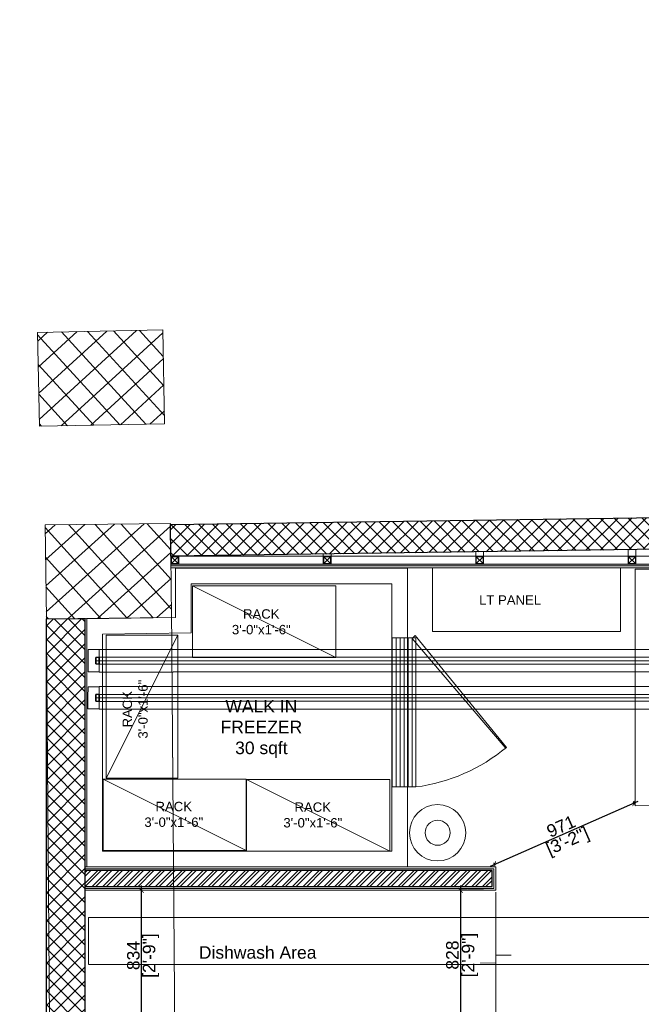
# Model space of a CAD drawing. Header units: millimetres. Extents: x 3501050 to 3719646, y 122984 to 158395.
# Tile 42 of 76: x 3510941 to 3514912, y 151546 to 157836. Entities that reach past the tile are written whole.
import ezdxf

# ---------------------------------------------------------------- set-up
doc = ezdxf.new("R2010")
doc.units = ezdxf.units.MM
doc.header["$PDMODE"] = 2
for name, pattern in [('( Hidden )', [0.375, 0.25, -0.125]), ('ACAD_ISO02W100', [15, 12, -3]), ('HIDDEN', [0.375, 0.25, -0.125]), ('L_T_Hidden_0_6mm', [1.2, 0.6, -0.6])]:
    doc.linetypes.add(name, pattern=pattern)
doc.layers.get('0').update_dxf_attribs({"color": 8})
doc.layers.get('DEFPOINTS').update_dxf_attribs({"color": 8, "lineweight": 18})
for name, color, linetype, lineweight in [('02_BOH-COLD ROOM PANEL', 134, 'Continuous', 18), ('02_EQUIPMENT', 124, 'Continuous', 0), ('02_EQUIPMENT-COMMON', 129, 'Continuous', 0), ('02_EQUIPMENT-TEXT', 7, 'Continuous', 0), ('02_EQUIPMENT-VEG', 104, 'Continuous', 0), ('A-COLUMN', 5, 'Continuous', 20), ('A-Dimension', 42, 'Continuous', 9), ('A-FLOR-STRS', 5, 'Continuous', 5), ('A-WALL', 12, 'Continuous', 30), ('A-Wall Hatch', 8, 'Continuous', 5), ('A-Wall Paneling', 1, 'Continuous', 9), ('col-hat', 8, 'Continuous', 5), ('D-Hatch', 85, 'Continuous', 9), ('KIOSK', 10, 'Continuous', 5), ('Ms Section', 6, 'Continuous', 5), ('Pipe Insulations', 7, 'L_T_Hidden_0_6mm', 13), ('PLASTER', 252, 'Continuous', 9), ('Storage Racks', 251, 'Continuous', 20), ('tile finish', 32, 'Continuous', 9), ('V-PIPE', 7, 'Continuous', 25)]:
    doc.layers.add(name, color=color, linetype=linetype, lineweight=lineweight)
doc.layers.add('Beam', color=7, linetype='ACAD_ISO02W100', lineweight=13, true_color=0x3f7f00)
doc.styles.add('A-ANNO-DIM bold', font='GOTHIC.TTF')
doc.styles.add('PDF Arial', font='arial.ttf')
doc.styles.get("Standard").update_dxf_attribs({"font": 'arial.ttf'})
doc.dimstyles.new('A-100mm-Bold', dxfattribs={"dimtxt": 80, "dimasz": 50, "dimexe": 100, "dimexo": 10, "dimgap": 50, "dimtad": 1, "dimdec": 0, "dimzin": 12, "dimdsep": 46, "dimtxsty": 'A-ANNO-DIM bold', "dimblk": 'ARCHTICK', "dimcen": 0, "dimdle": 100, "dimclrd": 8, "dimclre": 8, "dimclrt": 211, "dimadec": 0, "dimazin": 0, "dimtfac": 1, "dimtdec": 0, "dimtix": 1, "dimtmove": 2, "dimatfit": 3, "dimldrblk": 'DOT', "dimfxl": 500, "dimtvp": 1, "dimtolj": 1, "dimtzin": 0, "dimarcsym": 0})
pattern_1 = [(45, (-57639.53, 1301.51), (-44.9012806, 44.9012806), []), (135, (-57639.53, 1301.51), (-44.9012806, -44.9012806), [])]

# ---------------------------------------------------------------- blocks, each defined once
blk = doc.blocks.new('SQ COL')
blk.add_lwpolyline([(400, -300), (400, 300), (-400, 300), (-400, -300)], close=True)
blk = doc.blocks.new('A$Cdd9ef9fa')
at = {"layer": 'D-Hatch'}
h = blk.add_hatch(color=256, dxfattribs=at)
h.dxf.hatch_style = 1
h.paths.add_polyline_path([(3, 47), (47, 47), (47, 3), (3, 3)], flags=16)
h.paths.add_polyline_path([(0, 50), (50, 50), (50, 0), (0, 0)])
at = {"ltscale": 1000}
for p, q in [((3, 3), (47, 47)), ((47, 3), (3, 47))]:
    blk.add_line(p, q, dxfattribs=at)
for points in [[(0, 50), (50, 50), (50, 0), (0, 0)], [(3, 47), (47, 47), (47, 3), (3, 3)]]:
    blk.add_lwpolyline(points, close=True, dxfattribs=at)
blk = doc.blocks.new('RACK')
blk.add_line((-36, -18), (0, 0))
blk.add_lwpolyline([(-36, 0), (0, 0), (0, -18), (-36, -18)], close=True)
blk = doc.blocks.new('Cold Room Door')
at = {"layer": '02_BOH-COLD ROOM PANEL', "linetype": 'ByBlock'}
h = blk.add_hatch(dxfattribs=at)
h.set_pattern_fill('_USER', color=256, angle=1620, style=0, pattern_type=0)
h.set_pattern_definition([(360, (-20.7372, -954.2509), (6e-16, -1), [])])
h.paths.add_polyline_path([(0, 6), (37.5, 6), (37.5, 0), (0, 0)])
h = blk.add_hatch(dxfattribs=at)
h.set_pattern_fill('_USER', color=256, angle=1620, style=0, pattern_type=0)
h.set_pattern_definition([(360, (-20.7372, -954.2509), (6e-16, -1), [])])
h.paths.add_polyline_path([(37.5, 6), (0, 6), (0, 0), (37.5, 0)])
at = {"layer": '02_BOH-COLD ROOM PANEL', "linetype": 'ByBlock', "elevation": 0}
blk.add_lwpolyline([(-0.56, 5.81), (0.15, 5.1), (27.54, 28.5), (27.54, 28.79)], close=True, dxfattribs=at)
at = {"layer": '02_BOH-COLD ROOM PANEL', "linetype": 'ByBlock'}
for points in [[(0, 6), (37.5, 6), (37.5, 0), (0, 0), (0, 6)], [(37.5, 6), (0, 6), (0, 0), (37.5, 0), (37.5, 6)]]:
    blk.add_lwpolyline(points, dxfattribs=at)
blk.add_arc((-6.53, 0.33), 44.4, 7.3437, 39.8722, dxfattribs=at)
blk = doc.blocks.new('_ARCHTICK')
at = {"color": 0, "linetype": 'ByBlock', "const_width": 0.15}
blk.add_lwpolyline([(-0.5, -0.5), (0.5, 0.5)], dxfattribs=at)
blk = doc.blocks.new('*D134')
at = {"layer": 'A-Dimension', "color": 8, "lineweight": -2, "transparency": 16777216}
blk.add_line((3513756.6, 152304.5), (3513756.6, 151416.7), dxfattribs=at)
at = {"layer": 'A-Dimension', "color": 8, "linetype": '( Hidden )', "lineweight": -2, "transparency": 16777216}
for p, q in [((3513906.6, 152274.5), (3513746.6, 152274.5)), ((3513822.7, 151446.7), (3513746.6, 151446.7))]:
    blk.add_line(p, q, dxfattribs=at)
at = {"layer": 'DEFPOINTS', "color": 0, "transparency": 16777216}
for p in [(3513982.7, 152274.5), (3513756.6, 151446.7), (3513832.7, 151446.7)]:
    blk.add_point(p, dxfattribs=at)
at = {"layer": 'A-Dimension', "color": 8, "lineweight": -2, "transparency": 16777216, "xscale": 30, "yscale": 30, "zscale": 30}
for p, rotation in [((3513756.6, 152274.5), 90), ((3513756.6, 151446.7), 270)]:
    blk.add_blockref('_ARCHTICK', p, dxfattribs=dict(at, rotation=rotation))
at = {"layer": 'A-Dimension', "transparency": 16777216, "char_height": 80, "attachment_point": 5, "rotation": 90}
for s, insert in [('\\A1;[2\'-9"]', (3513817.8, 151860.6)), ('\\A1;828', (3513705.7, 151860.6))]:
    blk.add_mtext(s, dxfattribs=dict(at, insert=insert))
blk = doc.blocks.new('_Dot')
at = {"color": 0, "linetype": 'ByBlock', "lineweight": -2}
blk.add_line((-0.5, 0), (-1, 0), dxfattribs=at)
at = {"color": 0, "linetype": 'ByBlock', "const_width": 0.5}
blk.add_lwpolyline([(-0.25, 0, 1), (0.25, 0, 1)], format="xyb", close=True, dxfattribs=at)
blk = doc.blocks.new('*D93')
at = {"layer": 'A-Dimension', "color": 8, "lineweight": -2, "transparency": 16777216}
blk.add_line((3511718.3, 151410.8), (3511718.3, 152304.5), dxfattribs=at)
at = {"layer": 'A-Dimension', "color": 8, "linetype": '( Hidden )', "lineweight": -2, "transparency": 16777216}
for p, q in [((3511723.6, 152274.5), (3511708.3, 152274.5)), ((3511734.1, 151440.8), (3511708.3, 151440.8))]:
    blk.add_line(p, q, dxfattribs=at)
at = {"layer": 'DEFPOINTS', "color": 0, "transparency": 16777216}
for p in [(3511718.3, 152274.5), (3511733.6, 152274.5), (3511744.1, 151440.8)]:
    blk.add_point(p, dxfattribs=at)
at = {"layer": 'A-Dimension', "color": 8, "lineweight": -2, "transparency": 16777216, "xscale": 30, "yscale": 30, "zscale": 30}
for p, rotation in [((3511718.3, 152274.5), 90), ((3511718.3, 151440.8), 270)]:
    blk.add_blockref('_ARCHTICK', p, dxfattribs=dict(at, rotation=rotation))
at = {"layer": 'A-Dimension', "transparency": 16777216, "char_height": 80, "attachment_point": 5, "rotation": 90}
for s, insert in [('\\A1;[2\'-9"]', (3511779.6, 151857.6)), ('\\A1;834', (3511667.4, 151857.6))]:
    blk.add_mtext(s, dxfattribs=dict(at, insert=insert))
blk = doc.blocks.new('*D110')
at = {"layer": 'A-Dimension', "color": 8, "lineweight": -2, "transparency": 16777216}
blk.add_line((3513948, 152428.8), (3514892.4, 152843.5), dxfattribs=at)
at = {"layer": 'A-Dimension', "color": 8, "linetype": '( Hidden )', "lineweight": -2, "transparency": 16777216}
for p, q in [((3514868.2, 152824.1), (3514861, 152840.5)), ((3513978.7, 152433.6), (3513971.5, 152450))]:
    blk.add_line(p, q, dxfattribs=at)
at = {"layer": 'DEFPOINTS', "color": 0, "transparency": 16777216}
for p in [(3514865, 152831.4), (3514872.2, 152815), (3513982.7, 152424.5)]:
    blk.add_point(p, dxfattribs=at)
at = {"layer": 'A-Dimension', "color": 8, "lineweight": -2, "transparency": 16777216, "xscale": 30, "yscale": 30, "zscale": 30}
for p, rotation in [((3514865, 152831.4), 23.70404644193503), ((3513975.5, 152440.9), 203.704046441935)]:
    blk.add_blockref('_ARCHTICK', p, dxfattribs=dict(at, rotation=rotation))
at = {"layer": 'A-Dimension', "transparency": 16777216, "char_height": 80, "attachment_point": 5, "rotation": 23.70405}
for s, insert in [('\\A1;971', (3514399.8, 152682.7)), ('\\A1;[3\'-2"]', (3514444.9, 152580))]:
    blk.add_mtext(s, dxfattribs=dict(at, insert=insert))
blk = doc.blocks.new('V_Cap - Generic1 - Standard-7124584-WEST PIER - LEVEL F - VENTILATION _ HVAC PIPING LAYOUT - PART 4')
at = {"layer": 'V-PIPE', "color": 6, "true_color": 0xff00ff}
for p, q in [((20.6375, 20.6375), (0, 20.6375)), ((0, -20.6375), (0, 20.6375)), ((0, 20.6375), (0, -20.6375)), ((20.6375, -20.6375), (20.6375, 20.6375)), ((20.6375, 20.6375), (20.6375, -20.6375)), ((0, -20.6375), (20.6375, -20.6375))]:
    blk.add_line(p, q, dxfattribs=at)
blk = doc.blocks.new('V_Cap - Generic1 - Standard-V133-WEST PIER - LEVEL F - VENTILATION _ HVAC PIPING LAYOUT - PART 4')
at = {"layer": 'V-PIPE', "color": 4, "true_color": 0x00ffff}
for p, q in [((20.6375, 20.6375), (0, 20.6375)), ((0, -20.6375), (0, 20.6375)), ((0, 20.6375), (0, -20.6375)), ((20.6375, -20.6375), (20.6375, 20.6375)), ((20.6375, 20.6375), (20.6375, -20.6375)), ((0, -20.6375), (20.6375, -20.6375))]:
    blk.add_line(p, q, dxfattribs=at)
blk = doc.blocks.new('A$Cca2f4f65')
at = {"color": 91, "linetype": 'HIDDEN', "ltscale": 10, "true_color": 0x6bff6b}
blk.add_lwpolyline([(-554.1, -2217.2), (-554.1, -1917.2), (10797, -1917.2), (10797, -2217.2)], close=True, dxfattribs=at)
at = {"layer": 'Pipe Insulations', "color": 131, "linetype": 'HIDDEN', "ltscale": 10, "true_color": 0xa3ffff}
for p, q in [((-557.8, -348.1), (-557.6, -206.8)), ((-557.6, -206.8), (-557.8, -348.1)), ((-487, -206.9), (-557.6, -206.8)), ((-487.1, -348.2), (-487, -205.3)), ((-487, -205.3), (-487.1, -348.2)), ((-487.1, -349.7), (-487, -206.9)), ((-487, -206.9), (-487.1, -349.7)), ((4558, -205.1), (-487, -205.3)), ((-487.1, -277.5), (-507.7, -277.5)), ((-487, -255.3), (-487.1, -299.7)), ((4557.9, -277.3), (-487.1, -277.5)), ((4557.9, -277.3), (-487.1, -277.5)), ((-487.1, -299.7), (4557.8, -299.5)), ((4557.9, -255.1), (-487, -255.3)), ((-557.8, -348.1), (-487.1, -348.2)), ((-487.1, -349.7), (4557.8, -349.5))]:
    blk.add_line(p, q, dxfattribs=at)
at = {"layer": 'Pipe Insulations', "color": 211, "linetype": 'HIDDEN', "ltscale": 10, "true_color": 0xff8fff}
for p, q in [((-558.1, -585.5), (-557.9, -444.2)), ((-557.9, -444.2), (-558.1, -585.5)), ((-487.2, -444.3), (-557.9, -444.2)), ((-487.4, -585.6), (-487.2, -442.7)), ((-487.2, -442.7), (-487.4, -587.1)), ((-487.4, -587.1), (-487.2, -444.3)), ((-487.4, -585.6), (-487.2, -444.3)), ((-487.3, -492.7), (-487.4, -537.1)), ((4551.7, -492.5), (-487.3, -492.7)), ((4551.7, -442.5), (-487.2, -442.7)), ((-487.3, -514.9), (-508, -514.9)), ((-487.4, -537.1), (4551.6, -536.9)), ((4551.6, -514.7), (-487.3, -514.9)), ((4551.6, -514.7), (-487.3, -514.9)), ((-558.1, -585.5), (-487.4, -585.6)), ((-487.4, -587.1), (4551.5, -586.9))]:
    blk.add_line(p, q, dxfattribs=at)
at = {"layer": 'Pipe Insulations', "color": 131, "linetype": 'HIDDEN', "ltscale": 10, "true_color": 0xa3ffff, "rotation": 179.9319119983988}
blk.add_blockref('V_Cap - Generic1 - Standard-V133-WEST PIER - LEVEL F - VENTILATION _ HVAC PIPING LAYOUT - PART 4', (-487.1, -277.5), dxfattribs=at)
at = {"layer": 'Pipe Insulations', "color": 211, "linetype": 'HIDDEN', "ltscale": 10, "true_color": 0xff8fff, "rotation": 179.9319119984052}
blk.add_blockref('V_Cap - Generic1 - Standard-7124584-WEST PIER - LEVEL F - VENTILATION _ HVAC PIPING LAYOUT - PART 4', (-487.3, -514.9), dxfattribs=at)
blk = doc.blocks.new('*D102')
at = {"layer": 'A-Dimension', "color": 8, "linetype": '( Hidden )', "lineweight": -2, "transparency": 16777216}
for p, q in [((3510774.2, 154608.1), (3510614.2, 154608.1)), ((3510774.2, 139937.5), (3510614.2, 139937.5))]:
    blk.add_line(p, q, dxfattribs=at)
at = {"layer": 'A-Dimension', "color": 8, "lineweight": -2, "transparency": 16777216}
blk.add_line((3510624.2, 154638.1), (3510624.2, 139907.5), dxfattribs=at)
at = {"layer": 'DEFPOINTS', "color": 0, "transparency": 16777216}
for p in [(3511103.9, 154608.1), (3510624.2, 139937.5), (3511110.9, 139937.5)]:
    blk.add_point(p, dxfattribs=at)
at = {"layer": 'A-Dimension', "color": 8, "lineweight": -2, "transparency": 16777216, "xscale": 30, "yscale": 30, "zscale": 30}
for p, rotation in [((3510624.2, 154608.1), 90), ((3510624.2, 139937.5), 270)]:
    blk.add_blockref('_ARCHTICK', p, dxfattribs=dict(at, rotation=rotation))
at = {"layer": 'A-Dimension', "transparency": 16777216, "insert": (3510572.9, 147272.8), "char_height": 80, "attachment_point": 5, "rotation": 90}
blk.add_mtext('\\A1;LEFT SIDE OF THE PROPERTY ', dxfattribs=at)

msp = doc.modelspace()

# ---------------------------------------------------------------- hatches: boundary and pattern name
at = {"layer": 'A-Wall Hatch', "ltscale": 0.25}
h = msp.add_hatch(dxfattribs=at)
h.set_pattern_fill('ANSI37', color=256, scale=20)
h.set_pattern_definition(pattern_1)
h.paths.add_polyline_path([(3518099.6, 154699.8), (3511903.9, 154610.3), (3511906.7, 154408.1), (3511906.8, 154408.1), (3516773.6, 154478.3), (3516773.6, 154479.1), (3516823.6, 154479.1), (3516823.6, 154445.3), (3516824.1, 154408.1), (3516824.6, 154408.1), (3516824.6, 154358.1), (3516824.8, 154358.1), (3516824.8, 154346.1), (3516824.9, 154336.9), (3517054.9, 154339.6), (3517053.2, 154480.1), (3518102.2, 154493.4)])
h.paths.add_polyline_path([(3517060.6, 153854.7), (3516830.6, 153852), (3516836.4, 153359), (3516841.5, 153359), (3516841.5, 153309), (3516837, 153309), (3516842.5, 152837.3), (3516843.4, 152837.3), (3516843.4, 152763.3), (3516843.7, 152733.4), (3517076, 152736.3), (3517073.1, 152966.3), (3517071, 152966.3)])
h.paths.add_polyline_path([(3519678.8, 152998.9), (3517574.4, 152972.6), (3517577.3, 152742.6), (3519683, 152769)])
h.paths.add_polyline_path([(3525298.5, 154803.7), (3518099.6, 154699.8), (3518102.2, 154493.4), (3520257.9, 154520.7), (3520263.1, 154101.3), (3520489.6, 154104.1), (3520489.6, 154383.3), (3520487.8, 154524.2), (3522772.5, 154551.3), (3522895.4, 154553.1), (3522907.4, 154553.3), (3522907.4, 154552.9), (3525303.4, 154581.3)])
h.paths.add_polyline_path([(3526389.7, 154566.6), (3526161.5, 154564.2), (3526166.1, 154172.9), (3526178.7, 154172.9), (3526178.7, 153472.9), (3526178, 153472.9), (3526224.5, 151099.3), (3526443.3, 151102.2)])
at = {"layer": 'A-Wall Hatch'}
h = msp.add_hatch(dxfattribs=at)
h.set_pattern_fill('ANSI37', color=256, scale=1000, angle=87.04418, style=0)
h.set_pattern_definition([(132.0441797, (-5106313.51, 1048518.83), (-92.8285813, -83.712929), []), (222.0441797, (-5106313.51, 1048518.83), (83.712929, -92.8285813), [])])
h.paths.add_polyline_path([(3511103.9, 154608.1), (3511111.4, 154008.1), (3511911.3, 154018.1), (3511903.8, 154618)])
at = {"layer": 'A-Wall Hatch', "ltscale": 0.25}
h = msp.add_hatch(dxfattribs=at)
h.set_pattern_fill('ANSI37', color=256, scale=20)
h.set_pattern_definition(pattern_1)
h.paths.add_polyline_path([(3511111.5, 154008.1), (3511357.3, 154011.2), (3511357.2, 151170.3), (3511111.4, 151170.3)])
h = msp.add_hatch(dxfattribs=at)
h.set_pattern_fill('ANSI32', color=256, scale=5, angle=-180)
h.set_pattern_definition([(225, (7025569.877, 304300.31), (33.67596045, -33.67596045), []), (225, (7025547.426, 304300.31), (33.67596045, -33.67596045), [])])
h.paths.add_polyline_path([(3511357.2, 152298.5), (3513958.7, 152298.5), (3513958.7, 152400.5), (3511357.2, 152400.5)])
at = {"layer": 'A-Wall Paneling', "ltscale": 1000}
h = msp.add_hatch(dxfattribs=at)
h.set_pattern_fill('ANSI36', color=254, angle=135)
h.paths.add_polyline_path([(3511907.1, 154358.1), (3516761.6, 154358.1), (3516761.6, 154346.1), (3511907.1, 154346.1)])
at = {"layer": 'col-hat'}
h = msp.add_hatch(dxfattribs=at)
h.set_pattern_fill('ANSI37', color=256, scale=1000, angle=87.46189, style=0)
h.set_pattern_definition([(132.4618903, (-5112650.14, 986901.25), (-92.215817, -84.3874582), []), (222.4618903, (-5112650.14, 986901.25), (84.3874582, -92.215817), [])])
h.paths.add_polyline_path([(3511055.2, 155838.3), (3511067, 155238.4), (3511866.9, 155254.2), (3511855, 155854.1)])

# ---------------------------------------------------------------- linework, layer by layer
at = {"layer": '02_EQUIPMENT'}
msp.add_lwpolyline([(3514779.2, 153927.7), (3514779.2, 154334.1), (3513579.1, 154334.1), (3513579.1, 153927.7)], close=True, dxfattribs=at)
at = {"layer": '02_EQUIPMENT-COMMON'}
for points in [[(3511369.3, 154009.6), (3511935.5, 154016.9), (3511935.5, 154333), (3513419.1, 154333), (3513419.1, 152424.5), (3511369.2, 152424.5)], [(3516747.7, 152815.1), (3514872.2, 152815), (3514872.2, 154324.9), (3516747.7, 154325.1)], [(3511469.3, 153910.9), (3512036.7, 153918.2), (3512036.3, 154233), (3513319.1, 154233), (3513319.1, 152524.5), (3511469.2, 152524.5)]]:
    msp.add_lwpolyline(points, close=True, dxfattribs=at)
at = {"layer": '02_EQUIPMENT-VEG'}
for radius in [180, 80]:
    msp.add_circle((3513611.1, 152642), radius, dxfattribs=at)
at = {"layer": 'A-FLOR-STRS'}
msp.add_line((3513982.7, 152263.5), (3513982.7, 151406.7), dxfattribs=at)
at = {"layer": 'A-FLOR-STRS', "const_width": 5}
msp.add_lwpolyline([(3513882.7, 151810.1), (3513982.7, 151810.1), (3513982.7, 151860.1), (3514082.7, 151860.1)], dxfattribs=at)
at = {"layer": 'A-WALL', "lineweight": 30}
for points in [[(3525303.4, 154581.3), (3520487.8, 154524.2), (3520509.7, 152779.3), (3516843.7, 152733.4), (3516823.2, 154479), (3511906.7, 154408.1), (3511903.9, 154610.3), (3525298.5, 154803.7)], [(3511111.5, 154008.1), (3511357.3, 154011.2), (3511357.2, 151170.3), (3511111.4, 151170.3)]]:
    msp.add_lwpolyline(points, close=True, dxfattribs=at)
at = {"layer": 'A-WALL', "ltscale": 0.25}
msp.add_lwpolyline([(3511357.2, 152298.5), (3513958.7, 152298.5), (3513958.7, 152400.5), (3511357.2, 152400.5)], close=True, dxfattribs=at)
at = {"layer": 'A-Wall Paneling', "ltscale": 1000}
msp.add_lwpolyline([(3511907.1, 154358.1), (3516761.6, 154358.1), (3516761.6, 154346.1), (3511907.1, 154346.1)], close=True, dxfattribs=at)
at = {"layer": 'Beam', "ltscale": 0.5}
for p, q in [((3511214.6, 140756.2), (3511111.4, 154028.1)), ((3512014.6, 140756.2), (3511911.3, 154028.1))]:
    msp.add_line(p, q, dxfattribs=at)
at = {"layer": 'Ms Section', "linetype": 'HIDDEN', "ltscale": 10}
for points in [[(3516773.6, 154429.1), (3516773.6, 154408.1), (3511957.1, 154408.1)], [(3512880.6, 154408.1), (3512880.6, 154422.1)], [(3512930.6, 154408.1), (3512930.6, 154422.9)], [(3513854.1, 154408.1), (3513854.1, 154436.2)], [(3513904.1, 154408.1), (3513904.1, 154436.9)], [(3514827.6, 154408.1), (3514827.6, 154450.2)], [(3514877.6, 154408.1), (3514877.6, 154451)]]:
    msp.add_lwpolyline(points, dxfattribs=at)
at = {"layer": 'PLASTER'}
msp.add_lwpolyline([(3511357.2, 152286.5), (3513970.7, 152286.5), (3513970.7, 152412.5), (3511357.2, 152412.5)], close=True, dxfattribs=at)
at = {"layer": 'tile finish'}
for points in [[(3511907.1, 154346.1), (3516761.6, 154346.1), (3516761.6, 154334.1), (3511907.1, 154334.1)], [(3511357.2, 152274.5), (3513982.7, 152274.5), (3513982.7, 152424.5), (3511357.2, 152424.5)]]:
    msp.add_lwpolyline(points, close=True, dxfattribs=at)

# ---------------------------------------------------------------- block references
at = {"layer": '02_EQUIPMENT-COMMON', "xscale": 25.4, "yscale": 25.4, "zscale": 25.4, "rotation": 270}
msp.add_blockref('Cold Room Door', (3513319.1, 153887.2), dxfattribs=at)
at = {"layer": 'A-COLUMN', "xscale": -1}
for p, rotation in [((3511461, 155546.3), 181.1315971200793), ((3511507.6, 154313.1), 180.7138865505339)]:
    msp.add_blockref('SQ COL', p, dxfattribs=dict(at, rotation=rotation))
at = {"layer": 'KIOSK'}
msp.add_blockref('A$Cca2f4f65', (3511935.4, 154018.6), dxfattribs=at)
at = {"layer": 'Ms Section', "xscale": -1, "rotation": 179.9940296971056}
for p in [(3511907.1, 154408.1), (3512880.6, 154408.1), (3513854.1, 154408.1), (3514827.6, 154408.1)]:
    msp.add_blockref('A$Cdd9ef9fa', p, dxfattribs=at)
at = {"layer": 'Storage Racks', "xscale": -25.4, "yscale": 25.4, "zscale": 25.4}
for p, rotation in [((3512960.5, 153762.3), 180), ((3511950.4, 153904.3), 270), ((3512387.8, 152528), 180), ((3513304.9, 152524.2), 180)]:
    msp.add_blockref('RACK', p, dxfattribs=dict(at, rotation=rotation))

# ---------------------------------------------------------------- texts
at = {"layer": '02_EQUIPMENT-TEXT', "char_height": 60, "attachment_point": 1, "style": 'PDF Arial'}
for s, insert, width, rotation in [('\\pi-106.86917,l180,t253.13083;RACK\\P\\pi-177.94011,t182.05989;3\'-0"x1\'-6"', (3511598.6, 153241.5), 372.387, 90.01348), ('\\pi2.42824;LT PANEL', (3513873.7, 154158.6), 391.705, 0.01348), ('\\pi-106.86917,l180,t253.13083;RACK\\P\\pi-177.94011,t182.05989;3\'-0"x1\'-6"', (3512294.8, 154069.7), 372.387, 0.01348), ('\\pi-106.86917,l180,t253.13083;RACK\\P\\pi-177.94011,t182.05989;3\'-0"x1\'-6"', (3511735.6, 152839.6), 372.387, 0.01348), ('\\pi-106.86917,l180,t253.13083;RACK\\P\\pi-177.94011,t182.05989;3\'-0"x1\'-6"', (3512623.7, 152835.8), 372.387, 0.01348)]:
    msp.add_mtext(s, dxfattribs=dict(at, insert=insert, width=width, rotation=rotation))
at = {"layer": '02_EQUIPMENT-TEXT', "char_height": 80, "width": 797.481, "attachment_point": 2}
for s, insert in [('\\pt0;WALK IN FREEZER\\P30 sqft', (3512485.1, 153491)), ('\\pt0;Dishwash Area', (3512461.3, 151917.5))]:
    msp.add_mtext(s, dxfattribs=dict(at, insert=insert))

# ---------------------------------------------------------------- dimensions: what is measured, and where the dimension line sits
at = {"layer": 'A-Dimension'}
dim = msp.add_linear_dim(base=(3510624.2, 139937.5), p1=(3511103.9, 154608.1), p2=(3511110.9, 139937.5), angle=90, text='LEFT SIDE OF THE PROPERTY ', dimstyle='A-100mm-Bold', override={"dimtxt": 80, "dimasz": 30, "dimexe": 10, "dimgap": 10, "dimpost": '\\X', "dimtxsty": 'Standard', "dimdle": 30, "dimclrt": 256, "dimfxl": 150, "dimfxlon": 1, "dimtfill": 0, "dimarcsym": 2}, dxfattribs=at)
dim.commit()
dim.dimension.update_dxf_attribs({"geometry": '*D102', "text_midpoint": (3510572.9, 147272.8)})
dim = msp.add_aligned_dim(p1=(3513982.7, 152424.5), p2=(3514872.2, 152815), distance=17.9, dimstyle='A-100mm-Bold', override={"dimasz": 30, "dimexe": 10, "dimgap": 10, "dimpost": '\\X', "dimtxsty": 'Standard', "dimdle": 30, "dimclrt": 256, "dimfxl": 150, "dimfxlon": 1, "dimarcsym": 2}, dxfattribs=at)
dim.commit()
dim.dimension.update_dxf_attribs({"geometry": '*D110', "text_midpoint": (3514420.2, 152636.1)})
for base, p1, p2, picture, middle in [((3511718.3, 152274.5), (3511744.1, 151440.8), (3511733.6, 152274.5), '*D93', (3511718.3, 151857.6)), ((3513756.6, 151446.7), (3513982.7, 152274.5), (3513832.7, 151446.7), '*D134', (3513756.6, 151860.6))]:
    dim = msp.add_linear_dim(base=base, p1=p1, p2=p2, angle=90, dimstyle='A-100mm-Bold', override={"dimtxt": 80, "dimasz": 30, "dimexe": 10, "dimgap": 10, "dimpost": '\\X', "dimtxsty": 'Standard', "dimdle": 30, "dimclrt": 256, "dimfxl": 150, "dimfxlon": 1, "dimtfill": 0, "dimarcsym": 2}, dxfattribs=at)
    dim.commit()
    dim.dimension.update_dxf_attribs({"geometry": picture, "text_midpoint": middle})

doc.saveas('drawing.dxf')
